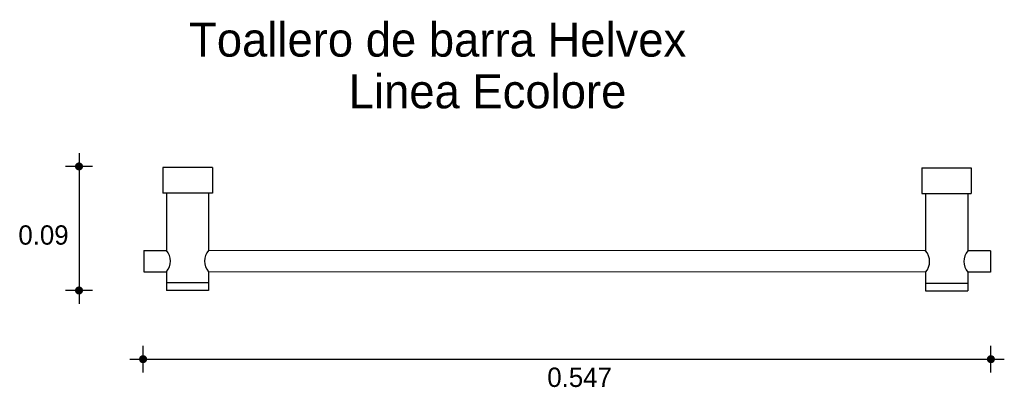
# Model space of a CAD drawing. Extents: x 5.918 to 6.628, y 4.381 to 4.645.
import ezdxf

# ---------------------------------------------------------------- set-up
doc = ezdxf.new("R2010")
doc.units = 0
doc.header["$MEASUREMENT"] = 0
for name, color, linetype in [('COTAS', 6, 'CONTINUOUS'), ('DIBUJO', 5, 'CONTINUOUS'), ('TEXTO', 4, 'CONTINUOUS')]:
    doc.layers.add(name, color=color, linetype=linetype)

msp = doc.modelspace()

# ---------------------------------------------------------------- linework, layer by layer
at = {"layer": 'COTAS'}
for p, q in [((5.9612, 4.54948), (5.9612, 4.44093)), ((5.97085, 4.53983), (5.95156, 4.53983)), ((5.97085, 4.45058), (5.95156, 4.45058)), ((6.00734, 4.39146), (6.00734, 4.41076)), ((6.6179, 4.39146), (6.6179, 4.41076)), ((5.99769, 4.40111), (6.62755, 4.40111))]:
    msp.add_line(p, q, dxfattribs=at)
at = {"layer": 'COTAS', "const_width": 0.00289}
for points in [[(5.95976, 4.53983, 1), (5.96265, 4.53983, 1)], [(5.95976, 4.45058, 1), (5.96265, 4.45058, 1)], [(6.00589, 4.40111, 1), (6.00879, 4.40111, 1)], [(6.61646, 4.40111, 1), (6.61935, 4.40111, 1)]]:
    msp.add_lwpolyline(points, format="xyb", close=True, dxfattribs=at)
at = {"layer": 'DIBUJO'}
for p, q in [((6.05722, 4.53912), (6.02162, 4.53912)), ((6.02162, 4.53912), (6.02162, 4.52068)), ((6.05722, 4.53912), (6.05722, 4.52068)), ((6.5682, 4.53884), (6.6038, 4.53884)), ((6.5682, 4.53884), (6.5682, 4.52041)), ((6.6038, 4.53884), (6.6038, 4.52041)), ((6.05722, 4.52068), (6.02162, 4.52068)), ((6.0241, 4.52068), (6.0241, 4.47929)), ((6.05452, 4.52068), (6.05452, 4.47929)), ((6.5682, 4.52041), (6.6038, 4.52041)), ((6.5709, 4.52041), (6.5709, 4.47901)), ((6.60132, 4.52041), (6.60132, 4.47901)), ((6.00792, 4.47929), (6.00792, 4.46409)), ((6.00792, 4.47929), (6.0241, 4.47929)), ((6.5709, 4.47901), (6.05452, 4.47929)), ((6.61751, 4.47901), (6.60132, 4.47901)), ((6.61751, 4.47901), (6.61751, 4.46381)), ((6.00792, 4.46409), (6.0241, 4.46409)), ((6.0241, 4.46409), (6.0241, 4.4505)), ((6.5709, 4.46381), (6.05452, 4.46409)), ((6.05452, 4.46409), (6.05452, 4.4505)), ((6.5709, 4.46381), (6.5709, 4.45022)), ((6.61751, 4.46381), (6.60132, 4.46381)), ((6.60132, 4.46381), (6.60132, 4.45022)), ((6.05452, 4.456), (6.0241, 4.456)), ((6.5709, 4.45572), (6.60132, 4.45572)), ((6.05452, 4.4505), (6.0241, 4.4505)), ((6.5709, 4.45022), (6.60132, 4.45022))]:
    msp.add_line(p, q, dxfattribs=at)
for centre, start, end in [((6.01554, 4.47169), 318.3888, 41.6112), ((6.06308, 4.47169), 138.3888, 221.6112), ((6.56235, 4.47141), 318.3888, 41.6112), ((6.60988, 4.47141), 138.3888, 221.6112)]:
    msp.add_arc(centre, 0.01145, start, end, dxfattribs=at)

# ---------------------------------------------------------------- texts
at = {"layer": 'COTAS'}
for s, p in [('0.09', (5.91754, 4.48353)), ('0.547', (6.29845, 4.38114))]:
    msp.add_text(s, height=0.013895, dxfattribs=at).set_placement(p)
at = {"layer": 'TEXTO'}
for s, p in [('Toallero de barra Helvex', (6.0405, 4.61884)), ('Linea Ecolore', (6.15544, 4.58165))]:
    msp.add_text(s, height=0.0244497, dxfattribs=at).set_placement(p)

doc.saveas('drawing.dxf')
